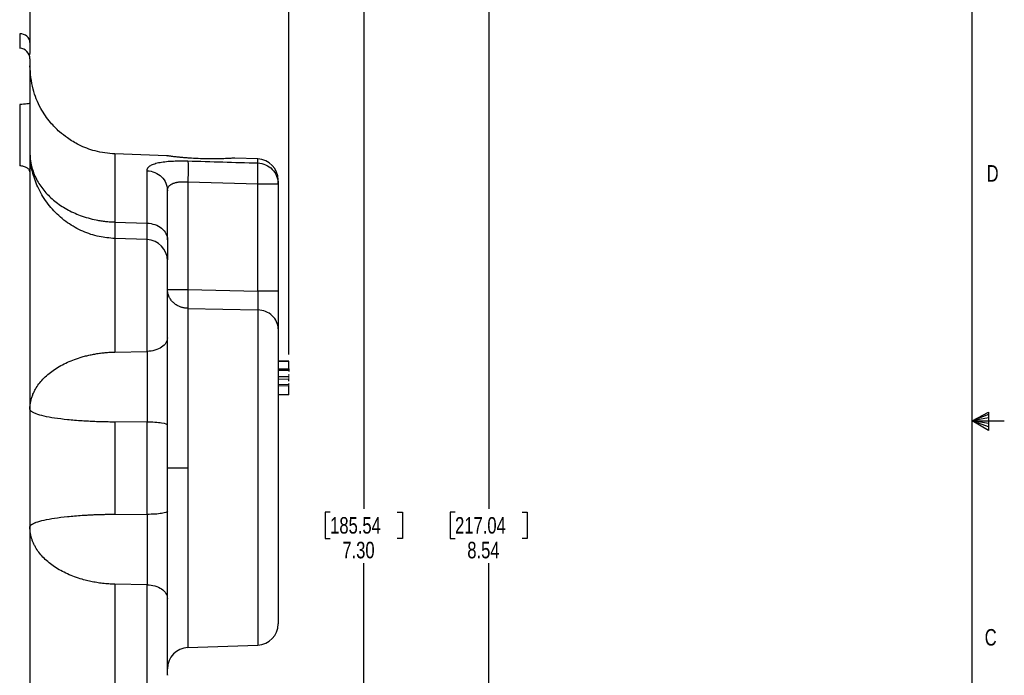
# Model space of a CAD drawing. Header units: inches. Extents: x 0.3 to 34.1, y 0.2 to 21.7.
# Tile 18 of 25: x 26.3 to 33.8, y 9 to 13.9. Entities that reach past the tile are written whole.
import ezdxf

# ---------------------------------------------------------------- set-up
doc = ezdxf.new("R2010")
doc.units = ezdxf.units.IN
doc.header["$MEASUREMENT"] = 0
doc.layers.add('SLD-0', color=7, linetype='Continuous', lineweight=25)
doc.styles.add('SLDTEXTSTYLE0', font='TXT', dxfattribs={"width": 0.75})
doc.dimstyles.new('SLDDIMSTYLE0', dxfattribs={"dimtxt": 0.125, "dimasz": 0.13, "dimexe": 0, "dimexo": 0.0625, "dimgap": 0.03125, "dimtad": 0, "dimtih": 1, "dimtoh": 1, "dimlfac": 0.75, "dimrnd": 1e-09, "dimzin": 12, "dimdsep": 46, "dimtxsty": 'SLDTEXTSTYLE0', "dimsah": 1, "dimcen": 0.09, "dimadec": 0, "dimazin": 3, "dimtfac": 1, "dimtofl": 0, "dimtmove": 0, "dimatfit": 3, "dimfxl": 1, "dimfrac": 2, "dimtolj": 1, "dimtzin": 12, "dimarcsym": 0})
doc.dimstyles.new('SLDDIMSTYLE1', dxfattribs={"dimtxt": 0.125, "dimasz": 0.13, "dimexe": 0, "dimexo": 0.0625, "dimgap": 0.03125, "dimtad": 0, "dimtih": 1, "dimtoh": 1, "dimlfac": 0.75, "dimrnd": 1e-09, "dimzin": 4, "dimdsep": 46, "dimtxsty": 'SLDTEXTSTYLE0', "dimsah": 1, "dimcen": 0.09, "dimadec": 0, "dimazin": 1, "dimtfac": 1, "dimtofl": 0, "dimtmove": 0, "dimatfit": 3, "dimfxl": 1, "dimfrac": 2, "dimtolj": 1, "dimtzin": 12, "dimarcsym": 0})

# ---------------------------------------------------------------- blocks, each defined once
blk = doc.blocks.new('_D_6')
at = {"layer": 'SLD-0'}
for p, q in [((23.0143, 14.6603), (29.0469, 14.6603)), ((28.9219, 14.6603), (28.9219, 10.2457)), ((28.6679, 10.2203), (28.6298, 10.2203)), ((28.6298, 10.2203), (28.6298, 10.0219)), ((29.1759, 10.2203), (29.2139, 10.2203)), ((29.2139, 10.2203), (29.2139, 10.0219)), ((28.6298, 10.0219), (28.6679, 10.0219)), ((29.2139, 10.0219), (29.1759, 10.0219)), ((28.9219, 4.9205), (28.9219, 9.8349)), ((26.2682, 4.9205), (29.0469, 4.9205))]:
    blk.add_line(p, q, dxfattribs=at)
for points in [[(28.9219, 14.6603), (28.9019, 14.5303), (28.9419, 14.5303)], [(28.9219, 4.9205), (28.9419, 5.0505), (28.9019, 5.0505)]]:
    blk.add_solid(points, dxfattribs=at)
at = {"layer": 'SLD-0', "char_height": 0.125, "attachment_point": 1, "style": 'SLDTEXTSTYLE0'}
for s, insert in [('185.54', (28.6679, 10.183)), ('7.30', (28.7602, 9.996))]:
    blk.add_mtext(s, dxfattribs=dict(at, insert=insert))
blk = doc.blocks.new('_D_7')
at = {"layer": 'SLD-0'}
for p, q in [((23.0143, 14.6603), (29.9917, 14.6603)), ((29.8667, 14.6603), (29.8667, 10.2457)), ((29.6128, 10.2203), (29.5747, 10.2203)), ((29.5747, 10.2203), (29.5747, 10.0219)), ((30.1207, 10.2203), (30.1588, 10.2203)), ((30.1588, 10.2203), (30.1588, 10.0219)), ((29.5747, 10.0219), (29.6128, 10.0219)), ((30.1588, 10.0219), (30.1207, 10.0219)), ((29.8667, 3.2672), (29.8667, 9.8349)), ((22.1815, 3.2672), (29.9917, 3.2672))]:
    blk.add_line(p, q, dxfattribs=at)
for points in [[(29.8667, 14.6603), (29.8467, 14.5303), (29.8867, 14.5303)], [(29.8667, 3.2672), (29.8867, 3.3972), (29.8467, 3.3972)]]:
    blk.add_solid(points, dxfattribs=at)
at = {"layer": 'SLD-0', "char_height": 0.125, "attachment_point": 1, "style": 'SLDTEXTSTYLE0'}
for s, insert in [('217.04', (29.6128, 10.183)), ('8.54', (29.7051, 9.996))]:
    blk.add_mtext(s, dxfattribs=dict(at, insert=insert))
blk = doc.blocks.new('_D_11')
at = {"layer": 'SLD-0'}
for p, q in [((25.2724, 15.9424), (25.2343, 15.9424)), ((25.2343, 15.9424), (25.2343, 15.7439)), ((25.7804, 15.9424), (25.8185, 15.9424)), ((25.8185, 15.9424), (25.8185, 15.7439)), ((28.3548, 11.4115), (28.3548, 15.8873)), ((22.0964, 15.7623), (25.1248, 15.7623)), ((25.2343, 15.7439), (25.2724, 15.7439)), ((25.8185, 15.7439), (25.7804, 15.7439)), ((28.3548, 15.7623), (25.928, 15.7623))]:
    blk.add_line(p, q, dxfattribs=at)
for points in [[(22.0964, 15.7623), (22.2264, 15.7423), (22.2264, 15.7823)], [(28.3548, 15.7623), (28.2248, 15.7823), (28.2248, 15.7423)]]:
    blk.add_solid(points, dxfattribs=at)
at = {"layer": 'SLD-0', "char_height": 0.125, "attachment_point": 1, "style": 'SLDTEXTSTYLE0'}
for s, insert in [('119.22', (25.2724, 15.9051)), ('4.69', (25.3648, 15.718))]:
    blk.add_mtext(s, dxfattribs=dict(at, insert=insert))

msp = doc.modelspace()

# ---------------------------------------------------------------- linework, layer by layer
at = {"color": 7, "linetype": 'Continuous', "lineweight": 25}
for p, q in [((26.3958, 13.6791), (26.3972, 13.6885)), ((26.3975, 13.6486), (26.3975, 13.3147)), ((26.3975, 12.9364), (26.4, 12.9094)), ((27.4335, 12.916), (27.0409, 12.9297)), ((28.1204, 12.892), (27.9483, 12.898)), ((27.2831, 12.4061), (27.2831, 12.8025)), ((27.5919, 12.7191), (27.5919, 11.9042)), ((27.5919, 12.7191), (28.1204, 12.7035)), ((28.1204, 11.8928), (28.1204, 12.7035)), ((28.1204, 12.7035), (28.2748, 12.7035)), ((28.2748, 12.7035), (28.2748, 11.8928)), ((27.0409, 12.4146), (27.2831, 12.4061)), ((27.2831, 12.2814), (27.0407, 12.2898)), ((27.5919, 11.9042), (28.1204, 11.8928)), ((27.0409, 11.7693), (27.0409, 11.4316)), ((27.5919, 11.7618), (28.1204, 11.7499)), ((27.0409, 11.4316), (27.2831, 11.4358)), ((28.3548, 11.3635), (28.2748, 11.3635)), ((28.2748, 11.3623), (28.3548, 11.3623)), ((28.3548, 11.3619), (28.2748, 11.3619)), ((28.2748, 11.3615), (28.3548, 11.3615)), ((28.2748, 11.3047), (28.3548, 11.3047)), ((28.3548, 11.2921), (28.2748, 11.2921)), ((28.2748, 11.2475), (28.3548, 11.2475)), ((28.3548, 11.107), (28.2748, 11.107)), ((27.2831, 10.9034), (27.0409, 10.9017)), ((27.0409, 10.9017), (27.0409, 10.2049)), ((27.2831, 10.2032), (27.2831, 10.9034)), ((27.5919, 10.5533), (27.4375, 10.5533)), ((27.0409, 10.2049), (27.2831, 10.2032)), ((27.0409, 9.675), (27.0409, 9.3373)), ((27.2831, 9.6708), (27.0409, 9.675)), ((27.5919, 9.1961), (28.1204, 9.2146))]:
    msp.add_line(p, q, dxfattribs=at)
at = {"color": 8, "linetype": 'Continuous', "lineweight": 25}
for p, q in [((27.0409, 12.9297), (27.0409, 12.4146)), ((28.1204, 12.8613), (28.1204, 12.892)), ((27.2831, 11.4358), (27.2831, 12.2814)), ((28.1204, 11.7499), (28.1204, 9.2146)), ((27.5919, 10.5533), (27.5919, 9.1961)), ((27.2831, 8.8252), (27.2831, 9.6708))]:
    msp.add_line(p, q, dxfattribs=at)
at = {"color": 144, "linetype": 'Continuous', "lineweight": 18}
for p, q in [((27.4374, 11.5093), (27.4374, 11.5239)), ((28.3548, 11.2273), (28.2748, 11.2273)), ((28.2748, 11.187), (28.3548, 11.187)), ((28.3548, 11.1748), (28.2748, 11.1748))]:
    msp.add_line(p, q, dxfattribs=at)
at = {"color": 7, "linetype": 'Continuous', "lineweight": 25}
for centre, radius, start, end in [((26.3175, 13.6486), 0.08, 360, 88), ((28.1148, 12.7321), 0.16, 0, 88), ((27.2775, 12.1215), 0.16, 0, 88), ((28.1148, 9.3745), 0.16, 272, 0), ((27.5975, 9.0362), 0.16, 92, 180)]:
    msp.add_arc(centre, radius, start, end, dxfattribs=at)
for points, knots in [([(26.3975, 14.476), (26.3975, 14.476), (26.3975, 14.4759), (26.3975, 14.475), (26.3975, 14.4736), (26.3975, 14.4716), (26.3975, 14.469), (26.3975, 14.4659), (26.3975, 14.4622), (26.3975, 14.458), (26.3975, 14.4532), (26.3975, 14.4478), (26.3975, 14.4418), (26.3975, 14.4353), (26.3975, 14.4154), (26.3975, 14.3732), (26.3975, 14.2922), (26.3975, 14.1901), (26.3975, 14.0976), (26.3975, 14.0279), (26.3975, 13.9892), (26.3975, 13.9491), (26.3975, 13.9075), (26.3975, 13.8644), (26.3975, 13.8199), (26.3975, 13.7891), (26.3975, 13.7736)], [0, 0, 0, 0, 0.0198355, 0.0396558, 0.0594637, 0.0792621, 0.0990539, 0.118842, 0.1386291, 0.1584183, 0.1782123, 0.1980142, 0.2178266, 0.2376525, 0.2574948, 0.3846424, 0.5118137, 0.6359597, 0.7601291, 0.7944278, 0.8286913, 0.8629343, 0.8971718, 0.9314187, 0.9656898, 1, 1, 1, 1]), ([(26.3975, 13.7736), (26.3975, 13.7484), (26.3975, 13.7132), (26.3975, 13.694), (26.3975, 13.6885)], [0, 0, 0, 0, 0.718606, 1, 1, 1, 1]), ([(27.0409, 12.9297), (26.9902, 12.9348), (26.896, 12.9443), (26.7755, 12.9916), (26.6869, 13.0439), (26.6149, 13.1009), (26.5443, 13.1734), (26.4718, 13.2797), (26.4107, 13.4246), (26.4021, 13.5366), (26.3975, 13.596)], [0, 0, 0, 0, 0.149019, 0.276481, 0.376209, 0.450173, 0.545332, 0.672101, 0.826366, 1, 1, 1, 1]), ([(26.3203, 13.3045), (26.3204, 13.2472), (26.3205, 13.1884), (26.3205, 13.0789), (26.3205, 13.0282), (26.3205, 12.9488), (26.3204, 12.9191), (26.3204, 12.8728), (26.3203, 12.8556), (26.3203, 12.8389)], [-1.040161, -1.040161, -1.040161, -1.040161, -0.910141, -0.910141, -0.702109, -0.702109, -0.369257, -0.369257, 0, 0, 0, 0]), ([(26.3975, 13.3147), (26.3975, 13.3082), (26.3975, 13.2952), (26.3975, 13.2757), (26.3975, 13.2562), (26.3975, 13.2366), (26.3975, 13.217), (26.3975, 13.1973), (26.3975, 13.1614), (26.3975, 13.1092), (26.3975, 13.0418), (26.3975, 12.9759), (26.3975, 12.9227), (26.3975, 12.8814), (26.3975, 12.8512), (26.3975, 12.8217), (26.3975, 12.8027), (26.3975, 12.7932)], [0, 0, 0, 0, 0.035675, 0.071324, 0.106972, 0.142644, 0.178364, 0.214157, 0.250048, 0.374993, 0.500045, 0.624895, 0.74997, 0.812525, 0.87496, 0.937407, 1, 1, 1, 1]), ([(26.3975, 12.9364), (26.3975, 12.9317), (26.3977, 12.9222), (26.3984, 12.908), (26.3997, 12.8938), (26.4014, 12.8797), (26.4036, 12.8656), (26.4063, 12.8516), (26.4095, 12.8375), (26.4163, 12.8117), (26.4293, 12.7744), (26.4589, 12.7136), (26.5078, 12.6438), (26.5832, 12.5708), (26.674, 12.5097), (26.7613, 12.4694), (26.8376, 12.4445), (26.89, 12.4319), (26.9342, 12.424), (26.9696, 12.4194), (27.0051, 12.4161), (27.029, 12.4151), (27.0409, 12.4146)], [0, 0, 0, 0, 0.017755, 0.035489, 0.053208, 0.07092, 0.088635, 0.10636, 0.124108, 0.141888, 0.205198, 0.268496, 0.385079, 0.501733, 0.618083, 0.734368, 0.797179, 0.859999, 0.89505, 0.930014, 0.964973, 1, 1, 1, 1]), ([(27.0409, 12.2898), (27.0005, 12.2934), (26.9175, 12.3007), (26.7954, 12.3416), (26.6787, 12.4064), (26.5758, 12.4955), (26.5063, 12.5861), (26.4631, 12.6653), (26.4377, 12.725), (26.419, 12.7829), (26.4025, 12.8524), (26.4003, 12.8939), (26.3989, 12.9206)], [0, 0, 0, 0, 0.113737, 0.23388, 0.358847, 0.487038, 0.614594, 0.677359, 0.741044, 0.807191, 0.876218, 1, 1, 1, 1]), ([(27.5389, 12.9031), (27.5351, 12.9034), (27.5197, 12.905), (27.4988, 12.9074), (27.481, 12.9096), (27.4705, 12.9109), (27.461, 12.9122), (27.4508, 12.9136), (27.4424, 12.9147), (27.437, 12.9155), (27.4342, 12.9159), (27.433, 12.9161), (27.4341, 12.9159), (27.4347, 12.9158)], [0, 0, 0, 0, 0.054531, 0.220186, 0.333061, 0.387592, 0.442124, 0.553406, 0.66634, 0.750076, 0.834836, 0.920328, 1, 1, 1, 1]), ([(27.9483, 12.898), (27.9483, 12.898), (27.9449, 12.8978), (27.9348, 12.8972), (27.9306, 12.8969), (27.9208, 12.8963), (27.9152, 12.896), (27.9025, 12.8954), (27.8954, 12.895), (27.8802, 12.8944), (27.872, 12.8941), (27.8546, 12.8935), (27.8453, 12.8932), (27.8258, 12.8928), (27.8158, 12.8926), (27.795, 12.8923), (27.7843, 12.8923), (27.7622, 12.8923), (27.7509, 12.8924), (27.7168, 12.8929), (27.6937, 12.8935), (27.647, 12.8954), (27.6243, 12.8966), (27.5912, 12.8988), (27.5802, 12.8996), (27.559, 12.9013), (27.5488, 12.9022), (27.5389, 12.9031)], [0, 0, 0, 0, 0.125, 0.125, 0.1875, 0.1875, 0.25, 0.25, 0.3125, 0.3125, 0.375, 0.375, 0.4375, 0.4375, 0.5, 0.5, 0.5625, 0.5625, 0.625, 0.625, 0.75, 0.75, 0.875, 0.875, 0.9375, 0.9375, 1, 1, 1, 1]), ([(26.3975, 12.7932), (26.3975, 12.7991), (26.3955, 12.8049), (26.3878, 12.8158), (26.3822, 12.8208), (26.3679, 12.8292), (26.3594, 12.8326), (26.3407, 12.8373), (26.3305, 12.8387), (26.3203, 12.8389)], [0, 0, 0, 0, 0.25, 0.25, 0.5, 0.5, 0.75, 0.75, 1, 1, 1, 1]), ([(27.2831, 12.8025), (27.2831, 12.8041), (27.2832, 12.8072), (27.2841, 12.8117), (27.2855, 12.8161), (27.2874, 12.8203), (27.2898, 12.8244), (27.2929, 12.8283), (27.2964, 12.8321), (27.3005, 12.8358), (27.3106, 12.8434), (27.3309, 12.8536), (27.3691, 12.8642), (27.4159, 12.8717), (27.4597, 12.8752), (27.4945, 12.8767), (27.5183, 12.8773), (27.5425, 12.8775), (27.5671, 12.8773), (27.5836, 12.8769), (27.5919, 12.8767)], [0, 0, 0, 0, 0.029241, 0.058238, 0.08703, 0.115659, 0.144165, 0.17259, 0.200976, 0.229365, 0.257799, 0.385415, 0.511053, 0.635752, 0.75828, 0.807437, 0.855847, 0.903846, 0.951782, 1, 1, 1, 1]), ([(28.1204, 12.8613), (28.1409, 12.8606), (28.1612, 12.8559), (28.1986, 12.8395), (28.2157, 12.8277), (28.2442, 12.7986), (28.2555, 12.7814), (28.2709, 12.7439), (28.2748, 12.7237), (28.2748, 12.7035)], [0, 0, 0, 0, 0.25, 0.25, 0.5, 0.5, 0.75, 0.75, 1, 1, 1, 1]), ([(26.3975, 12.7932), (26.3975, 12.7811), (26.3975, 12.757), (26.3975, 12.7204), (26.3975, 12.6836), (26.3975, 12.6466), (26.3975, 12.6093), (26.3975, 12.5717), (26.3975, 12.5339), (26.3975, 12.4958), (26.3975, 12.4575), (26.3975, 12.419), (26.3975, 12.3801), (26.3975, 12.3411), (26.3975, 12.2268), (26.3975, 12.0334), (26.3975, 11.7528), (26.3975, 11.4629), (26.3975, 11.164), (26.3975, 10.8602), (26.3975, 10.5533), (26.3975, 10.2464), (26.3975, 9.9426), (26.3975, 9.6437), (26.3975, 9.3538), (26.3975, 9.0732), (26.3975, 8.8683), (26.3975, 8.732), (26.3975, 8.66), (26.3975, 8.5889), (26.3975, 8.5187), (26.3975, 8.4493), (26.3975, 8.3808), (26.3975, 8.3358), (26.3975, 8.3134)], [0, 0, 0, 0, 0.0092393, 0.0184723, 0.0277, 0.0369236, 0.0461443, 0.0553632, 0.0645816, 0.0738006, 0.0830212, 0.0922448, 0.1014724, 0.1107053, 0.1199445, 0.1820216, 0.2441099, 0.3076878, 0.3712773, 0.4356331, 0.5000007, 0.5643565, 0.6287242, 0.6923019, 0.7558916, 0.8179684, 0.880057, 0.8972075, 0.9143403, 0.9314629, 0.9485827, 0.9657072, 0.9828438, 1, 1, 1, 1]), ([(27.4375, 12.6506), (27.4375, 12.6522), (27.4376, 12.6555), (27.4382, 12.6604), (27.4392, 12.6654), (27.4407, 12.6706), (27.4432, 12.6772), (27.4481, 12.6844), (27.4535, 12.6903), (27.4581, 12.6944), (27.462, 12.6979), (27.4697, 12.7027), (27.4804, 12.7074), (27.4929, 12.7115), (27.5023, 12.7139), (27.5103, 12.7154), (27.5188, 12.717), (27.5312, 12.7185), (27.5458, 12.7195), (27.5595, 12.7199), (27.5749, 12.7199), (27.5853, 12.7194), (27.5919, 12.7191)], [0, 0, 0, 0, 0.0331796, 0.0684669, 0.1074639, 0.1438611, 0.1873246, 0.265488, 0.3294417, 0.3514132, 0.3927045, 0.4383395, 0.5172501, 0.5843515, 0.6392417, 0.6578468, 0.6998375, 0.7603452, 0.8187164, 0.8805613, 0.9229676, 1, 1, 1, 1]), ([(27.4375, 12.281), (27.4375, 12.2877), (27.4375, 12.3012), (27.4375, 12.3209), (27.4375, 12.3402), (27.4375, 12.3592), (27.4375, 12.3777), (27.4375, 12.408), (27.4375, 12.4485), (27.4375, 12.4854), (27.4375, 12.516), (27.4375, 12.5387), (27.4375, 12.5624), (27.4375, 12.5843), (27.4375, 12.6066), (27.4375, 12.6297), (27.4375, 12.6437), (27.4375, 12.6506)], [0, 0, 0, 0, 0.041669, 0.083339, 0.125008, 0.166677, 0.208347, 0.250016, 0.375007, 0.499997, 0.536096, 0.625127, 0.693238, 0.750009, 0.833339, 0.91667, 1, 1, 1, 1]), ([(27.2831, 12.4061), (27.3036, 12.4055), (27.3239, 12.4019), (27.3613, 12.3888), (27.3784, 12.3795), (27.4068, 12.3564), (27.4182, 12.3427), (27.4335, 12.313), (27.4375, 12.297), (27.4375, 12.281)], [0, 0, 0, 0, 0.25, 0.25, 0.5, 0.5, 0.75, 0.75, 1, 1, 1, 1]), ([(27.4375, 12.281), (27.4375, 12.2466), (27.4375, 12.1801), (27.4375, 12.1462), (27.4375, 12.1299)], [0, 0, 0, 0, 0.517322, 1, 1, 1, 1]), ([(27.4375, 11.54), (27.4375, 11.5695), (27.4375, 11.6287), (27.4375, 11.7364), (27.4375, 11.8457), (27.4375, 11.9527), (27.4375, 12.0134), (27.4375, 12.0414), (27.4375, 12.0658), (27.4375, 12.1026), (27.4375, 12.1182), (27.4375, 12.1206), (27.4375, 12.1208), (27.4375, 12.1213), (27.4375, 12.1211), (27.4375, 12.1209)], [0, 0, 0, 0, 0.134629, 0.269257, 0.403886, 0.538514, 0.691486, 0.692621, 0.70187, 0.83581, 0.965128, 0.965371, 0.967312, 0.972728, 1, 1, 1, 1]), ([(27.5919, 11.7618), (27.5888, 11.7619), (27.5827, 11.7622), (27.5735, 11.7632), (27.5645, 11.7647), (27.5555, 11.7666), (27.5467, 11.769), (27.5381, 11.7718), (27.5236, 11.7774), (27.5042, 11.7875), (27.4821, 11.8043), (27.4639, 11.8244), (27.4519, 11.8439), (27.4447, 11.8611), (27.4406, 11.8752), (27.438, 11.8896), (27.4377, 11.8993), (27.4375, 11.9042)], [0, 0, 0, 0, 0.037753, 0.075295, 0.112691, 0.15003, 0.187418, 0.224976, 0.262825, 0.380298, 0.497778, 0.615702, 0.733635, 0.800487, 0.866763, 0.933145, 1, 1, 1, 1]), ([(27.4375, 11.9042), (27.4376, 11.9042), (27.4377, 11.9042), (27.4385, 11.9042), (27.4399, 11.9042), (27.4417, 11.9042), (27.4442, 11.9042), (27.4471, 11.9042), (27.4531, 11.9042), (27.4639, 11.9042), (27.4821, 11.9041), (27.5042, 11.9042), (27.5256, 11.9042), (27.5445, 11.9042), (27.5599, 11.9042), (27.5758, 11.9042), (27.5865, 11.9042), (27.5919, 11.9042)], [0, 0, 0, 0, 0.038267, 0.076379, 0.114331, 0.152192, 0.190074, 0.228111, 0.266438, 0.384362, 0.502295, 0.619766, 0.737247, 0.803263, 0.868669, 0.934087, 1, 1, 1, 1]), ([(27.5919, 11.9042), (27.5913, 11.8749), (27.5906, 11.8164), (27.5913, 11.7751), (27.5919, 11.7618)], [0.0000272, 0.0000272, 0.0000272, 0.0000272, 0.4999999, 0.9999728, 0.9999728, 0.9999728, 0.9999728]), ([(28.1204, 11.8928), (28.1209, 11.872), (28.1212, 11.851), (28.1214, 11.8143), (28.1214, 11.7981), (28.1212, 11.7756), (28.121, 11.7678), (28.1207, 11.7569), (28.1206, 11.7532), (28.1204, 11.7499)], [-0.6698893, -0.6698893, -0.6698893, -0.6698893, -0.5861531, -0.5861531, -0.4521753, -0.4521753, -0.2378107, -0.2378107, 0, 0, 0, 0]), ([(28.2748, 11.8928), (28.2748, 11.8886), (28.2748, 11.8802), (28.2748, 11.8677), (28.2748, 11.8551), (28.2748, 11.8427), (28.2748, 11.8302), (28.2748, 11.8179), (28.2748, 11.7955), (28.2748, 11.7637), (28.2748, 11.7245), (28.2748, 11.6884), (28.2748, 11.6616), (28.2748, 11.6425), (28.2748, 11.6293), (28.2748, 11.6173), (28.2748, 11.6104), (28.2748, 11.607)], [0, 0, 0, 0, 0.035672, 0.071263, 0.106827, 0.142422, 0.178101, 0.213922, 0.249937, 0.374589, 0.499701, 0.624737, 0.74957, 0.812312, 0.874764, 0.937226, 1, 1, 1, 1]), ([(27.5919, 11.7618), (27.5919, 11.7349), (27.5919, 11.7041), (27.5919, 11.6347), (27.5919, 11.5961), (27.5919, 11.5117), (27.5919, 11.4659), (27.5919, 11.368), (27.5919, 11.3161), (27.5919, 11.2074), (27.5919, 11.1507), (27.5919, 11.0343), (27.5919, 10.9746), (27.5919, 10.8542), (27.5919, 10.7934), (27.5919, 10.6725), (27.5919, 10.6123), (27.5919, 10.5533)], [0, 0, 0, 0, 0.125, 0.125, 0.25, 0.25, 0.375, 0.375, 0.5, 0.5, 0.625, 0.625, 0.75, 0.75, 0.875, 0.875, 1, 1, 1, 1]), ([(28.2748, 11.607), (28.2748, 11.6253), (28.2709, 11.6436), (28.2555, 11.6775), (28.2442, 11.6932), (28.2157, 11.7195), (28.1986, 11.7302), (28.1612, 11.7451), (28.1409, 11.7493), (28.1204, 11.7499)], [0, 0, 0, 0, 0.25, 0.25, 0.5, 0.5, 0.75, 0.75, 1, 1, 1, 1]), ([(28.2748, 11.607), (28.2748, 11.6031), (28.2748, 11.5953), (28.2748, 11.5831), (28.2748, 11.5704), (28.2748, 11.5572), (28.2748, 11.5435), (28.2748, 11.5195), (28.2748, 11.4833), (28.2748, 11.4319), (28.2748, 11.3759), (28.2748, 11.2947), (28.2748, 11.1828), (28.2748, 11.0598), (28.2748, 10.9563), (28.2748, 10.8769), (28.2748, 10.7962), (28.2748, 10.7286), (28.2748, 10.6744), (28.2748, 10.6341), (28.2748, 10.5937), (28.2748, 10.5668), (28.2748, 10.5533)], [0, 0, 0, 0, 0.0196793, 0.0393343, 0.0589743, 0.0786086, 0.0982464, 0.117897, 0.178868, 0.2397637, 0.302305, 0.3648246, 0.4920561, 0.6205091, 0.6847298, 0.7489933, 0.8124399, 0.8758022, 0.9069127, 0.937958, 0.9689749, 1, 1, 1, 1]), ([(27.4375, 10.8798), (27.4375, 10.8845), (27.4375, 10.8947), (27.4375, 10.9114), (27.4375, 10.9321), (27.4375, 10.9555), (27.4375, 10.9823), (27.4375, 11.0159), (27.4375, 11.0512), (27.4375, 11.0864), (27.4375, 11.1158), (27.4375, 11.1411), (27.4375, 11.1653), (27.4375, 11.1942), (27.4375, 11.2456), (27.4375, 11.3014), (27.4375, 11.3553), (27.4375, 11.3948), (27.4375, 11.428), (27.4375, 11.4529), (27.4375, 11.4761), (27.4375, 11.5048), (27.4375, 11.5275), (27.4375, 11.54)], [0, 0, 0, 0, 0.0201242, 0.0435932, 0.0712894, 0.1082343, 0.142954, 0.1848695, 0.2506494, 0.292173, 0.3343226, 0.376125, 0.4007073, 0.4386357, 0.5010398, 0.6257278, 0.6881484, 0.7505745, 0.8129888, 0.8504832, 0.8753804, 0.9312821, 1, 1, 1, 1]), ([(26.3975, 10.9994), (26.3976, 11.0037), (26.3977, 11.0123), (26.3986, 11.0252), (26.4001, 11.038), (26.4021, 11.0507), (26.4047, 11.0633), (26.4079, 11.0759), (26.4117, 11.0884), (26.416, 11.1007), (26.4208, 11.113), (26.4263, 11.1253), (26.4323, 11.1374), (26.4388, 11.1495), (26.4589, 11.1832), (26.5016, 11.2365), (26.5817, 11.3016), (26.6794, 11.3559), (26.7648, 11.3872), (26.8267, 11.4037), (26.8611, 11.4115), (26.896, 11.4181), (26.9314, 11.4234), (26.9674, 11.4275), (27.0039, 11.4304), (27.0285, 11.4312), (27.0409, 11.4316)], [0, 0, 0, 0, 0.01954, 0.038971, 0.058299, 0.07754, 0.096719, 0.115858, 0.134977, 0.154095, 0.173228, 0.19239, 0.211596, 0.230859, 0.250192, 0.375078, 0.500011, 0.624936, 0.74983, 0.785592, 0.821172, 0.856663, 0.892168, 0.927819, 0.963698, 1, 1, 1, 1]), ([(27.2831, 11.4358), (27.2833, 11.3847), (27.2835, 11.3267), (27.2837, 11.2087), (27.2837, 11.1497), (27.2835, 11.0512), (27.2834, 11.0127), (27.2833, 10.9506), (27.2832, 10.9269), (27.2831, 10.9034)], [-1.34419, -1.34419, -1.34419, -1.34419, -1.176166, -1.176166, -0.907328, -0.907328, -0.477187, -0.477187, 0, 0, 0, 0]), ([(28.3548, 11.3047), (28.3548, 11.3084), (28.3548, 11.3143), (28.3548, 11.327), (28.3548, 11.3339), (28.3548, 11.3462), (28.3548, 11.3516), (28.3548, 11.3593), (28.3548, 11.3615), (28.3548, 11.3615)], [0, 0, 0, 0, 0.25, 0.25, 0.5, 0.5, 0.75, 0.75, 1, 1, 1, 1]), ([(28.3548, 11.3047), (28.3548, 11.304), (28.3548, 11.3024), (28.3548, 11.3001), (28.3548, 11.2974), (28.3548, 11.2943), (28.3548, 11.2913), (28.3548, 11.2886), (28.3548, 11.2865), (28.3548, 11.285), (28.3548, 11.2848), (28.3548, 11.2846)], [0, 0, 0, 0, 0.076529, 0.159705, 0.251547, 0.384427, 0.528398, 0.663361, 0.792187, 0.906579, 1, 1, 1, 1]), ([(28.3548, 11.2111), (28.3548, 11.2119), (28.3548, 11.2173), (28.3548, 11.2224), (28.3548, 11.2266), (28.3548, 11.2271), (28.3548, 11.2273)], [0, 0, 0, 0, 0.0842938, 0.5623782, 0.791765, 1, 1, 1, 1]), ([(28.3548, 11.107), (28.3548, 11.107), (28.3548, 11.11), (28.3548, 11.1199), (28.3548, 11.1269), (28.3548, 11.1421), (28.3548, 11.1504), (28.3548, 11.1651), (28.3548, 11.1716), (28.3548, 11.1748)], [0, 0, 0, 0, 0.25, 0.25, 0.5, 0.5, 0.75, 0.75, 1, 1, 1, 1]), ([(27.0409, 10.9017), (27.0322, 10.9018), (27.015, 10.9019), (26.9892, 10.9023), (26.9638, 10.9027), (26.9386, 10.9034), (26.9137, 10.9041), (26.889, 10.905), (26.8646, 10.9061), (26.8404, 10.9073), (26.8165, 10.9086), (26.7616, 10.912), (26.6794, 10.9188), (26.5817, 10.9311), (26.5016, 10.9457), (26.4563, 10.9586), (26.433, 10.9678), (26.4221, 10.9729), (26.4132, 10.978), (26.4062, 10.9833), (26.4012, 10.9886), (26.3981, 10.994), (26.3977, 10.9976), (26.3975, 10.9994)], [0, 0, 0, 0, 0.02546, 0.050686, 0.075759, 0.100713, 0.125589, 0.150435, 0.175282, 0.200168, 0.225125, 0.250188, 0.375085, 0.500008, 0.624966, 0.749829, 0.785695, 0.82135, 0.856882, 0.89239, 0.927994, 0.963827, 1, 1, 1, 1]), ([(28.2748, 10.5533), (28.2748, 10.5034), (28.2748, 10.4038), (28.2748, 10.2575), (28.2748, 10.0902), (28.2748, 9.9065), (28.2748, 9.7207), (28.2748, 9.5926), (28.2748, 9.5102), (28.2748, 9.4439), (28.2748, 9.3868), (28.2748, 9.3785), (28.2748, 9.3745)], [0, 0, 0, 0, 0.080964, 0.161398, 0.241087, 0.365689, 0.494445, 0.624647, 0.689312, 0.753974, 0.879715, 1, 1, 1, 1]), ([(26.3975, 10.1072), (26.3976, 10.1082), (26.3977, 10.1101), (26.3986, 10.113), (26.4001, 10.1159), (26.4021, 10.1188), (26.4047, 10.1217), (26.4079, 10.1245), (26.4117, 10.1273), (26.416, 10.1301), (26.4208, 10.1329), (26.4263, 10.1357), (26.4323, 10.1384), (26.4388, 10.1411), (26.4589, 10.1487), (26.5016, 10.1608), (26.5817, 10.1755), (26.6794, 10.1878), (26.7634, 10.1947), (26.8224, 10.1983), (26.8525, 10.1999), (26.8829, 10.2013), (26.9137, 10.2025), (26.9449, 10.2034), (26.9765, 10.2041), (27.0085, 10.2046), (27.0301, 10.2048), (27.0409, 10.2049)], [0, 0, 0, 0, 0.019525, 0.038943, 0.058263, 0.077501, 0.096678, 0.115816, 0.134936, 0.154055, 0.173191, 0.192358, 0.211572, 0.230845, 0.25019, 0.375051, 0.500007, 0.624929, 0.749824, 0.781133, 0.812291, 0.843362, 0.874417, 0.905521, 0.93677, 0.968211, 1, 1, 1, 1]), ([(27.2831, 10.2032), (27.2832, 10.1797), (27.2833, 10.156), (27.2834, 10.0939), (27.2835, 10.0554), (27.2837, 9.9569), (27.2837, 9.8978), (27.2835, 9.7799), (27.2833, 9.7219), (27.2831, 9.6708)], [-1.34419, -1.34419, -1.34419, -1.34419, -0.867002, -0.867002, -0.436862, -0.436862, -0.168024, -0.168024, 0, 0, 0, 0]), ([(27.4375, 9.5666), (27.4375, 9.5719), (27.4375, 9.582), (27.4375, 9.5969), (27.4375, 9.611), (27.4375, 9.6241), (27.4375, 9.6374), (27.4375, 9.6537), (27.4375, 9.6786), (27.4375, 9.7118), (27.4375, 9.7414), (27.4375, 9.7615), (27.4375, 9.7749), (27.4375, 9.8122), (27.4375, 9.861), (27.4375, 9.9181), (27.4375, 9.9506), (27.4375, 9.9724), (27.4375, 9.9871), (27.4375, 10.0128), (27.4375, 10.0475), (27.4375, 10.0792), (27.4375, 10.1047), (27.4375, 10.126), (27.4375, 10.1477), (27.4375, 10.1688), (27.4375, 10.1875), (27.4375, 10.2079), (27.4375, 10.2204), (27.4375, 10.2268)], [0, 0, 0, 0, 0.0289812, 0.0559816, 0.0809397, 0.1038244, 0.12463, 0.1495207, 0.1870203, 0.2494335, 0.3118583, 0.3276573, 0.3430739, 0.3742836, 0.4989692, 0.561372, 0.6238771, 0.639528, 0.65519, 0.6865486, 0.7493502, 0.8026875, 0.8211965, 0.8570628, 0.8928678, 0.9132178, 0.9465205, 0.9724744, 1, 1, 1, 1]), ([(27.0409, 9.675), (27.033, 9.6752), (27.0173, 9.6757), (26.9939, 9.6771), (26.9707, 9.6789), (26.9477, 9.6813), (26.925, 9.6842), (26.9024, 9.6875), (26.8801, 9.6914), (26.858, 9.6958), (26.8361, 9.7007), (26.8144, 9.7061), (26.7609, 9.7209), (26.6794, 9.7507), (26.5817, 9.805), (26.5016, 9.8701), (26.4563, 9.9267), (26.433, 9.9674), (26.4221, 9.99), (26.4132, 10.0129), (26.4062, 10.0361), (26.4012, 10.0595), (26.3981, 10.0833), (26.3977, 10.0992), (26.3975, 10.1072)], [0, 0, 0, 0, 0.023147, 0.046128, 0.068937, 0.091656, 0.114303, 0.136897, 0.159476, 0.182071, 0.204706, 0.227404, 0.250189, 0.375083, 0.500009, 0.624943, 0.749829, 0.785674, 0.821316, 0.856843, 0.89235, 0.927956, 0.963801, 1, 1, 1, 1]), ([(27.4375, 8.9891), (27.4375, 8.9881), (27.4375, 8.9846), (27.4375, 9.0135), (27.4375, 9.0726), (27.4375, 9.1623), (27.4375, 9.2367), (27.4375, 9.2797), (27.4375, 9.3179), (27.4375, 9.3921), (27.4375, 9.4605), (27.4375, 9.4921), (27.4375, 9.4939), (27.4375, 9.5073), (27.4375, 9.533), (27.4375, 9.5549), (27.4375, 9.5666)], [0, 0, 0, 0, 0.053784, 0.188916, 0.324048, 0.45918, 0.612724, 0.613863, 0.623147, 0.757588, 0.887389, 0.887633, 0.889581, 0.895017, 0.94371, 1, 1, 1, 1])]:
    msp.add_open_spline(points, degree=3, knots=knots, dxfattribs=at)
for points in [[(26.3975, 13.7736), (26.3975, 13.7905), (26.381, 13.824), (26.3408, 13.8387), (26.3203, 13.8393)], [(26.3975, 13.3147), (26.3975, 13.312), (26.381, 13.3068), (26.3408, 13.3045), (26.3203, 13.3045)], [(27.5919, 12.8767), (27.7681, 12.8716), (27.9443, 12.8664), (28.1204, 12.8613)], [(27.5919, 12.8767), (27.593, 12.8704), (27.5943, 12.8309), (27.593, 12.7564), (27.5919, 12.7191)], [(28.1204, 12.7035), (28.1215, 12.741), (28.1228, 12.8158), (28.1215, 12.8552), (28.1204, 12.8613)], [(27.2831, 12.8025), (27.324, 12.8012), (27.4044, 12.7671), (27.4375, 12.6895), (27.4375, 12.6506)], [(28.2748, 12.7035), (28.2748, 12.7225), (28.2748, 12.7321), (28.2748, 12.7321)], [(28.2748, 11.8928), (28.2748, 11.8928), (28.2418, 11.8928), (28.1614, 11.8928), (28.1204, 11.8928)], [(27.4375, 11.54), (27.4375, 11.5133), (27.4044, 11.4601), (27.324, 11.4368), (27.2831, 11.4358)], [(27.2831, 10.9034), (27.324, 10.9032), (27.4044, 10.8979), (27.4375, 10.8858), (27.4375, 10.8798)], [(27.4375, 10.2268), (27.4375, 10.4429), (27.4375, 10.6637), (27.4375, 10.8798)], [(27.4375, 10.2268), (27.4375, 10.2208), (27.4044, 10.2087), (27.324, 10.2034), (27.2831, 10.2032)], [(27.2831, 9.6708), (27.324, 9.6698), (27.4044, 9.6465), (27.4375, 9.5933), (27.4375, 9.5666)]]:
    msp.add_open_spline(points, degree=3, dxfattribs=at)
at = {"color": 8, "linetype": 'Continuous', "lineweight": 25}
for points, knots in [([(26.3203, 13.8393), (26.3203, 13.8309), (26.3204, 13.8109), (26.3204, 13.7863), (26.3205, 13.763), (26.3205, 13.743), (26.3205, 13.7314), (26.3205, 13.7284), (26.3205, 13.7278)], [0, 0, 0, 0, 0.147017, 0.350088, 0.502067, 0.720763, 0.938198, 1, 1, 1, 1]), ([(27.0409, 12.4146), (27.0402, 12.3871), (27.0389, 12.3321), (27.0387, 12.3041), (27.0386, 12.2901)], [0, 0, 0, 0, 0.500239, 1, 1, 1, 1]), ([(27.2836, 12.2813), (27.2836, 12.2905), (27.2836, 12.3072), (27.2834, 12.3503), (27.2832, 12.3866), (27.2831, 12.4061)], [0, 0, 0, 0, 0.3613609, 0.6573251, 1, 1, 1, 1]), ([(27.0409, 12.2881), (27.0409, 12.2886), (27.0409, 12.2925), (27.0409, 12.2754), (27.0409, 12.2362), (27.0409, 12.1724), (27.0409, 12.0899), (27.0409, 11.9919), (27.0409, 11.8834), (27.0409, 11.8073), (27.0409, 11.7693)], [0, 0, 0, 0, 0.023439, 0.162948, 0.302457, 0.441965, 0.581474, 0.720983, 0.860491, 1, 1, 1, 1]), ([(27.0409, 9.3373), (27.0409, 9.2993), (27.0409, 9.2232), (27.0409, 9.1147), (27.0409, 9.0167), (27.0409, 8.9342), (27.0409, 8.8704), (27.0409, 8.8311), (27.0409, 8.8141), (27.0409, 8.818), (27.0409, 8.8186)], [0, 0, 0, 0, 0.139426, 0.278852, 0.418279, 0.557705, 0.697131, 0.836557, 0.975984, 1, 1, 1, 1])]:
    msp.add_open_spline(points, degree=3, knots=knots, dxfattribs=at)
at = {"color": 144, "linetype": 'Continuous', "lineweight": 18}
for points, knots in [([(28.3548, 11.2646), (28.3548, 11.2638), (28.3548, 11.2621), (28.3548, 11.2618), (28.3548, 11.2617)], [0, 0, 0, 0, 0.5116586, 1, 1, 1, 1]), ([(28.3548, 11.2617), (28.3548, 11.2616), (28.3548, 11.2615), (28.3548, 11.2609), (28.3548, 11.2594), (28.3548, 11.2568), (28.3548, 11.253), (28.3548, 11.25), (28.3548, 11.2468), (28.3548, 11.2446), (28.3548, 11.2436)], [0, 0, 0, 0, 0.089686, 0.182302, 0.279151, 0.551448, 0.678144, 0.797505, 0.905384, 1, 1, 1, 1]), ([(28.3548, 11.2436), (28.3548, 11.2429), (28.3548, 11.2415), (28.3548, 11.2394), (28.3548, 11.2369), (28.3548, 11.2343), (28.3548, 11.2316), (28.3548, 11.2292), (28.3548, 11.2274), (28.3548, 11.2261), (28.3548, 11.226), (28.3548, 11.2259)], [0, 0, 0, 0, 0.070712, 0.146021, 0.227977, 0.350357, 0.482687, 0.614656, 0.746673, 0.877262, 1, 1, 1, 1]), ([(28.3548, 11.1966), (28.3548, 11.1966), (28.3548, 11.1965), (28.3548, 11.1957), (28.3548, 11.1944), (28.3548, 11.1924), (28.3548, 11.1894), (28.3548, 11.1861), (28.3548, 11.1824), (28.3548, 11.1787), (28.3548, 11.176), (28.3548, 11.1748)], [0, 0, 0, 0, 0.070577, 0.147385, 0.232292, 0.36139, 0.497845, 0.63427, 0.763833, 0.889168, 1, 1, 1, 1])]:
    msp.add_open_spline(points, degree=3, knots=knots, dxfattribs=at)
at = {"layer": 'SLD-0'}
for p, q in [((33.5229, 0.4106), (33.5229, 21.4106)), ((33.5229, 10.9106), (33.6469, 10.9761)), ((33.6469, 10.9577), (33.5229, 10.9106)), ((33.6469, 10.9761), (33.6469, 10.8373)), ((33.6469, 10.9337), (33.5229, 10.9106)), ((33.6469, 10.8914), (33.5229, 10.9106)), ((33.6469, 10.8646), (33.5229, 10.9106)), ((33.6469, 10.8373), (33.5229, 10.9106)), ((33.5229, 10.9106), (33.7659, 10.9106))]:
    msp.add_line(p, q, dxfattribs=at)

# ---------------------------------------------------------------- texts
at = {"color": 7, "linetype": 'Continuous', "lineweight": 0, "char_height": 0.125, "attachment_point": 1, "style": 'SLDTEXTSTYLE0'}
for s, insert in [('D', (33.6323, 12.8451)), ('C', (33.6175, 9.336))]:
    msp.add_mtext(s, dxfattribs=dict(at, insert=insert))

# ---------------------------------------------------------------- dimensions: what is measured, and where the dimension line sits
at = {"layer": 'SLD-0'}
dim = msp.add_linear_dim(base=(28.3548, 15.7623), p1=(22.0964, 16.5866), p2=(28.3548, 11.3615), dimstyle='SLDDIMSTYLE0', dxfattribs=at)
dim.commit()
dim.dimension.update_dxf_attribs({"geometry": '_D_11', "text_midpoint": (25.5264, 15.7623), "dimtype": 160})
for base, p2, dimstyle, picture, middle in [((29.8667, 3.2672), (22.1315, 3.2672), 'SLDDIMSTYLE0', '_D_7', (29.8667, 10.0403)), ((28.9219, 4.9205), (26.2182, 4.9205), 'SLDDIMSTYLE1', '_D_6', (28.9219, 10.0403))]:
    dim = msp.add_linear_dim(base=base, p1=(22.9643, 14.6603), p2=p2, angle=90, dimstyle=dimstyle, dxfattribs=at)
    dim.commit()
    dim.dimension.update_dxf_attribs({"geometry": picture, "text_midpoint": middle, "dimtype": 160})

doc.saveas('drawing.dxf')
